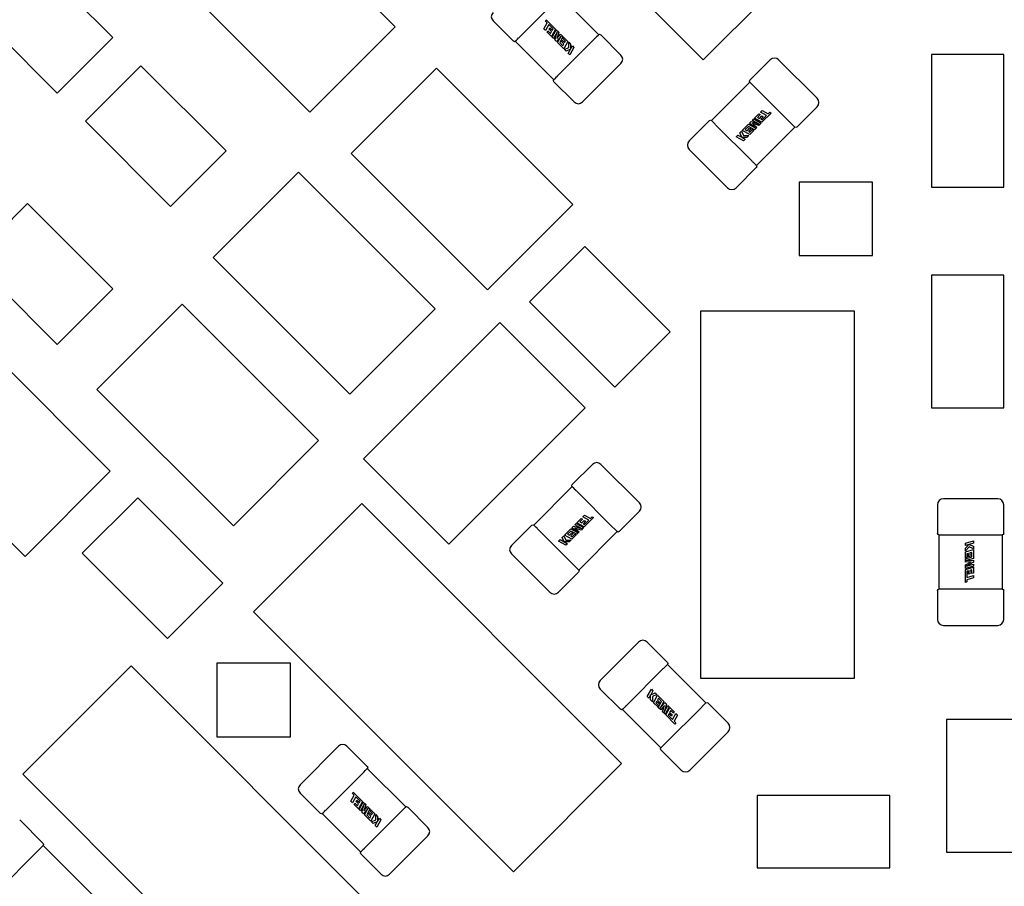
# Model space of a CAD drawing. Header units: millimetres. Extents: x 4 to 585, y 130 to 416.
# Tile 33 of 100: x 348.45 to 356.61, y 157.58 to 164.76. Entities that reach past the tile are written whole.
import ezdxf

# ---------------------------------------------------------------- set-up
doc = ezdxf.new("R2010")
doc.units = ezdxf.units.MM
doc.header["$LTSCALE"] = 0.75
doc.layers.add('Dimensions', color=7, linetype='Continuous', lineweight=13)
doc.layers.add('Visible', color=7, linetype='Continuous', lineweight=25)
doc.styles.get("Standard").update_dxf_attribs({"font": 'cour.ttf'})
doc.dimstyles.new('ISO-25', dxfattribs={"dimtxt": 2.5, "dimasz": 2.5, "dimexe": 1.5, "dimexo": 1.5, "dimgap": 1, "dimtad": 1, "dimdec": 1, "dimdsep": 46, "dimtxsty": 'Standard', "dimcen": 0, "dimclrd": 256, "dimclre": 256, "dimclrt": 256, "dimazin": 2, "dimtp": 0.1, "dimtm": 0.1, "dimtfac": 0.72, "dimtdec": 1, "dimtmove": 0, "dimatfit": 3, "dimfxl": 1, "dimarcsym": 0})

# ---------------------------------------------------------------- blocks, each defined once
blk = doc.blocks.new('*D66')
at = {"layer": 'Defpoints', "color": 0, "transparency": 16777216}
for p in [(365.906998, 168.828999), (374.653969, 168.828999)]:
    blk.add_point(p, dxfattribs=at)
at = {"layer": 'Dimensions', "lineweight": -2, "transparency": 16777216}
blk.add_line((367.406998, 168.828999), (385.303542, 168.828999), dxfattribs=at)
at = {"layer": 'Dimensions', "transparency": 16777216, "insert": (380.478756, 171.233913), "char_height": 2.5, "attachment_point": 5}
blk.add_mtext('20.1', dxfattribs=at)
blk = doc.blocks.new('*D67')
at = {"layer": 'Defpoints', "color": 0, "transparency": 16777216}
for p in [(365.906998, 184.577273), (365.906998, 168.828999)]:
    blk.add_point(p, dxfattribs=at)
at = {"layer": 'Dimensions', "lineweight": -2, "transparency": 16777216}
blk.add_line((365.906998, 170.328999), (365.906998, 195.096504), dxfattribs=at)
at = {"layer": 'Dimensions', "transparency": 16777216, "insert": (363.502084, 190.336888), "char_height": 2.5, "attachment_point": 5, "rotation": 90}
blk.add_mtext('46.7', dxfattribs=at)
blk = doc.blocks.new('*D68')
at = {"layer": 'Defpoints', "color": 0, "transparency": 16777216}
for p in [(352.154398, 184.577273), (352.154398, 178.958599)]:
    blk.add_point(p, dxfattribs=at)
at = {"layer": 'Dimensions', "lineweight": -2, "transparency": 16777216}
blk.add_line((352.154398, 180.458599), (352.154398, 189.976846), dxfattribs=at)
at = {"layer": 'Dimensions', "transparency": 16777216, "insert": (349.749484, 187.777059), "char_height": 2.5, "attachment_point": 5, "rotation": 90}
blk.add_mtext('33', dxfattribs=at)
blk = doc.blocks.new('*D69')
at = {"layer": 'Defpoints', "color": 0, "transparency": 16777216}
for p in [(352.154398, 178.958599), (374.653969, 178.958599)]:
    blk.add_point(p, dxfattribs=at)
at = {"layer": 'Dimensions', "lineweight": -2, "transparency": 16777216}
blk.add_line((353.654398, 178.958599), (385.305679, 178.958599), dxfattribs=at)
at = {"layer": 'Dimensions', "transparency": 16777216, "insert": (380.479824, 181.363513), "char_height": 2.5, "attachment_point": 5}
blk.add_mtext('30.3', dxfattribs=at)

msp = doc.modelspace()

# ---------------------------------------------------------------- linework, layer by layer
at = {"layer": 'Visible'}
for p, q in [((354.115, 164.432, 2.5055), (351.9598, 166.5872, 2.5055)), ((350.4295, 165.8364, 1.9555), (351.5608, 164.7051, 1.9555)), ((348.5113, 165.3228, 2.0555), (349.2184, 164.6157, 2.0555)), ((355.013, 165.33, 2.5055), (354.115, 164.432, 2.5055)), ((350.8537, 163.998, 1.9555), (349.7224, 165.1293, 1.9555)), ((352.5917, 164.6202, 2.0945), (352.8944, 164.9228, 2.0945)), ((353.248, 164.6399, 2.0435), (352.9297, 164.9582, 2.0435)), ((348.7587, 164.156, 2.0555), (348.0516, 164.8631, 2.0555)), ((352.3719, 164.7538, 2.0555), (352.5402, 164.5855, 2.0555)), ((352.8068, 164.7507, 2.0958), (352.8134, 164.7625, 2.0958)), ((352.8199, 164.7377, 2.0958), (352.8068, 164.7507, 2.0958)), ((352.8134, 164.7625, 2.0958), (352.8899, 164.6861, 2.0958)), ((351.5608, 164.7051, 1.9555), (350.8537, 163.998, 1.9555)), ((352.7925, 164.6882, 2.0958), (352.8199, 164.7377, 2.0958)), ((352.806, 164.6746, 2.0958), (352.7925, 164.6882, 2.0958)), ((352.8334, 164.7241, 2.0958), (352.806, 164.6746, 2.0958)), ((352.8199, 164.6607, 2.0958), (352.8264, 164.6724, 2.0958)), ((352.8264, 164.6724, 2.0958), (352.8488, 164.6499, 2.0958)), ((352.848, 164.7097, 2.0958), (352.8334, 164.7241, 2.0958)), ((352.8369, 164.6856, 2.0958), (352.8431, 164.6969, 2.0958)), ((352.8573, 164.6652, 2.0958), (352.8369, 164.6856, 2.0958)), ((352.8431, 164.6969, 2.0958), (352.8636, 164.6765, 2.0958)), ((352.8699, 164.6879, 2.0958), (352.848, 164.7097, 2.0958)), ((352.8488, 164.6499, 2.0958), (352.8573, 164.6652, 2.0958)), ((352.8899, 164.6861, 2.0958), (352.8559, 164.6247, 2.0958)), ((352.8616, 164.619, 2.0958), (352.8956, 164.6803, 2.0958)), ((352.8636, 164.6765, 2.0958), (352.8699, 164.6879, 2.0958)), ((352.9041, 164.6618, 2.0958), (352.8737, 164.6069, 2.0958)), ((352.884, 164.5967, 2.0958), (352.9041, 164.6618, 2.0958)), ((352.8956, 164.6803, 2.0958), (352.9165, 164.6594, 2.0958)), ((349.2184, 164.6157, 2.0555), (348.7587, 164.156, 2.0555)), ((352.5564, 164.5849, 2.0435), (352.8746, 164.2666, 2.0435)), ((352.584, 164.6124, 2.0935), (352.5847, 164.6131, 2.0935)), ((352.8559, 164.6247, 2.0958), (352.8199, 164.6607, 2.0958)), ((352.8737, 164.6069, 2.0958), (352.8616, 164.619, 2.0958)), ((352.8967, 164.584, 2.0958), (352.884, 164.5967, 2.0958)), ((352.9367, 164.6287, 2.0958), (352.8967, 164.584, 2.0958)), ((352.9165, 164.6594, 2.0958), (352.8998, 164.6081, 2.0958)), ((352.8998, 164.6081, 2.0958), (352.9315, 164.6444, 2.0958)), ((352.9065, 164.5742, 2.0958), (352.9367, 164.6287, 2.0958)), ((353.2126, 164.6046, 2.0945), (352.91, 164.3019, 2.0945)), ((352.9518, 164.6241, 2.0958), (352.9243, 164.5745, 2.0958)), ((352.9315, 164.6444, 2.0958), (352.9518, 164.6241, 2.0958)), ((352.9388, 164.5837, 2.0958), (352.945, 164.595, 2.0958)), ((352.9592, 164.5633, 2.0958), (352.9388, 164.5837, 2.0958)), ((352.945, 164.595, 2.0958), (352.9655, 164.5746, 2.0958)), ((352.9501, 164.6077, 2.0958), (352.9566, 164.6194, 2.0958)), ((352.9718, 164.586, 2.0958), (352.9501, 164.6077, 2.0958)), ((352.9566, 164.6194, 2.0958), (352.9918, 164.5842, 2.0958)), ((352.9918, 164.5842, 2.0958), (352.9578, 164.5228, 2.0958)), ((352.9655, 164.5746, 2.0958), (352.9718, 164.586, 2.0958)), ((353.2204, 164.6124, 2.0935), (353.2197, 164.6117, 2.0935)), ((353.4325, 164.471, 2.0555), (353.2642, 164.6393, 2.0555)), ((352.9578, 164.5228, 2.0958), (352.9065, 164.5742, 2.0958)), ((352.9243, 164.5745, 2.0958), (352.9507, 164.548, 2.0958)), ((352.9507, 164.548, 2.0958), (352.9592, 164.5633, 2.0958)), ((352.9631, 164.5175, 2.0958), (352.9997, 164.5327, 2.0958)), ((352.9776, 164.503, 2.0958), (352.9631, 164.5175, 2.0958)), ((353.0139, 164.5185, 2.0958), (352.9776, 164.503, 2.0958)), ((352.9954, 164.4852, 2.0958), (353.0139, 164.5185, 2.0958)), ((352.9993, 164.5767, 2.0958), (353.0149, 164.561, 2.0958)), ((352.9997, 164.5327, 2.0958), (352.9993, 164.5767, 2.0958)), ((353.0429, 164.533, 2.0958), (353.009, 164.4717, 2.0958)), ((353.0149, 164.561, 2.0958), (353.0149, 164.5204, 2.0958)), ((353.0149, 164.5204, 2.0958), (353.0294, 164.5466, 2.0958)), ((353.0294, 164.5466, 2.0958), (353.0429, 164.533, 2.0958)), ((353.009, 164.4717, 2.0958), (352.9954, 164.4852, 2.0958)), ((354.6692, 164.4315, 2.0555), (354.5009, 164.2632, 2.0555)), ((355.0581, 164.1133, 2.0555), (354.7399, 164.4315, 2.0555)), ((356.6058, 164.4766, 2.1055), (356.0058, 164.4766, 2.1055)), ((356.0058, 164.4766, 2.1055), (356.0058, 163.3766, 2.1055)), ((356.6058, 163.3766, 2.1055), (356.6058, 164.4766, 2.1055)), ((348.9914, 163.9233, 2.0555), (349.4511, 164.383, 2.0555)), ((349.4511, 164.383, 2.0555), (350.1582, 163.6759, 2.0555)), ((351.1956, 163.6561, 1.9555), (351.9027, 164.3632, 1.9555)), ((351.9027, 164.3632, 1.9555), (353.034, 163.2319, 1.9555)), ((353.1143, 164.0821, 2.0555), (353.4325, 164.4003, 2.0555)), ((352.9029, 164.2949, 2.0935), (352.9022, 164.2942, 2.0935)), ((352.8753, 164.2504, 2.0555), (353.0436, 164.0821, 2.0555)), ((354.5002, 164.247, 2.0435), (354.182, 163.9287, 2.0435)), ((354.5278, 164.2194, 2.0935), (354.5285, 164.2187, 2.0935)), ((354.5356, 164.2116, 2.0945), (354.8382, 163.909, 2.0945)), ((354.59, 163.9974, 2.0958), (354.6036, 164.0109, 2.0958)), ((354.6036, 164.0109, 2.0958), (354.6531, 163.9835, 2.0958)), ((354.8898, 163.8743, 2.0555), (355.0581, 164.0426, 2.0555)), ((354.1658, 163.9281, 2.0555), (353.9975, 163.7598, 2.0555)), ((354.5223, 163.9297, 2.0958), (354.5344, 163.9418, 2.0958)), ((354.5772, 163.8993, 2.0958), (354.5223, 163.9297, 2.0958)), ((354.5344, 163.9418, 2.0958), (354.5957, 163.9078, 2.0958)), ((354.5401, 163.9475, 2.0958), (354.5761, 163.9835, 2.0958)), ((354.6015, 163.9135, 2.0958), (354.5401, 163.9475, 2.0958)), ((354.5878, 163.977, 2.0958), (354.5653, 163.9546, 2.0958)), ((354.5653, 163.9546, 2.0958), (354.5806, 163.9461, 2.0958)), ((354.5761, 163.9835, 2.0958), (354.5878, 163.977, 2.0958)), ((354.5806, 163.9461, 2.0958), (354.601, 163.9665, 2.0958)), ((354.6395, 163.97, 2.0958), (354.59, 163.9974, 2.0958)), ((354.6123, 163.9603, 2.0958), (354.5919, 163.9398, 2.0958)), ((354.5919, 163.9398, 2.0958), (354.6033, 163.9335, 2.0958)), ((354.601, 163.9665, 2.0958), (354.6123, 163.9603, 2.0958)), ((354.6779, 163.99, 2.0958), (354.6015, 163.9135, 2.0958)), ((354.6033, 163.9335, 2.0958), (354.6251, 163.9554, 2.0958)), ((354.6251, 163.9554, 2.0958), (354.6395, 163.97, 2.0958)), ((354.6531, 163.9835, 2.0958), (354.6661, 163.9966, 2.0958)), ((354.6661, 163.9966, 2.0958), (354.6779, 163.99, 2.0958)), ((349.6985, 163.2162, 2.0555), (348.9914, 163.9233, 2.0555)), ((354.2103, 163.9005, 2.0935), (354.2096, 163.9012, 2.0935)), ((354.52, 163.5907, 2.0945), (354.2173, 163.8934, 2.0945)), ((354.4382, 163.8456, 2.0958), (354.4896, 163.8969, 2.0958)), ((354.4996, 163.8116, 2.0958), (354.4382, 163.8456, 2.0958)), ((354.4899, 163.8791, 2.0958), (354.4634, 163.8527, 2.0958)), ((354.4634, 163.8527, 2.0958), (354.4787, 163.8442, 2.0958)), ((354.4787, 163.8442, 2.0958), (354.4991, 163.8646, 2.0958)), ((354.4896, 163.8969, 2.0958), (354.5441, 163.8667, 2.0958)), ((354.5395, 163.8516, 2.0958), (354.4899, 163.8791, 2.0958)), ((354.5104, 163.8584, 2.0958), (354.49, 163.8379, 2.0958)), ((354.4991, 163.8646, 2.0958), (354.5104, 163.8584, 2.0958)), ((354.4994, 163.9067, 2.0958), (354.5121, 163.9194, 2.0958)), ((354.5441, 163.8667, 2.0958), (354.4994, 163.9067, 2.0958)), ((354.5348, 163.8468, 2.0958), (354.4996, 163.8116, 2.0958)), ((354.5014, 163.8316, 2.0958), (354.5231, 163.8533, 2.0958)), ((354.5121, 163.9194, 2.0958), (354.5772, 163.8993, 2.0958)), ((354.5231, 163.8533, 2.0958), (354.5348, 163.8468, 2.0958)), ((354.5235, 163.9036, 2.0958), (354.5598, 163.8719, 2.0958)), ((354.5748, 163.8869, 2.0958), (354.5235, 163.9036, 2.0958)), ((354.5598, 163.8719, 2.0958), (354.5395, 163.8516, 2.0958)), ((354.5553, 163.5554, 2.0435), (354.8736, 163.8737, 2.0435)), ((354.5957, 163.9078, 2.0958), (354.5748, 163.8869, 2.0958)), ((354.8453, 163.9019, 2.0935), (354.846, 163.9012, 2.0935)), ((354.3871, 163.7944, 2.0958), (354.4006, 163.808, 2.0958)), ((354.4484, 163.7605, 2.0958), (354.3871, 163.7944, 2.0958)), ((354.4006, 163.808, 2.0958), (354.4339, 163.7895, 2.0958)), ((354.4184, 163.8258, 2.0958), (354.4329, 163.8403, 2.0958)), ((354.4339, 163.7895, 2.0958), (354.4184, 163.8258, 2.0958)), ((354.4329, 163.8403, 2.0958), (354.4481, 163.8037, 2.0958)), ((354.4358, 163.7885, 2.0958), (354.462, 163.774, 2.0958)), ((354.4764, 163.7885, 2.0958), (354.4358, 163.7885, 2.0958)), ((354.4481, 163.8037, 2.0958), (354.4921, 163.8041, 2.0958)), ((354.462, 163.774, 2.0958), (354.4484, 163.7605, 2.0958)), ((354.4921, 163.8041, 2.0958), (354.4764, 163.7885, 2.0958)), ((354.49, 163.8379, 2.0958), (354.5014, 163.8316, 2.0958)), ((353.9975, 163.6891, 2.0555), (354.3157, 163.3709, 2.0555)), ((350.1582, 163.6759, 2.0555), (349.6985, 163.2162, 2.0555)), ((352.3269, 162.5248, 1.9555), (351.1956, 163.6561, 1.9555)), ((354.3864, 163.3709, 2.0555), (354.5547, 163.5392, 2.0555)), ((354.5278, 163.583, 2.0935), (354.5271, 163.5837, 2.0935)), ((350.0526, 162.7925, 1.9555), (350.7597, 163.4996, 1.9555)), ((350.7597, 163.4996, 1.9555), (351.891, 162.3683, 1.9555)), ((355.5184, 163.4186, 1.5424), (354.9088, 163.4186, 1.5424)), ((354.9088, 163.4186, 1.5424), (354.9088, 162.809, 1.5424)), ((355.5184, 162.809, 1.5424), (355.5184, 163.4186, 1.5424)), ((356.0058, 163.3766, 2.1055), (356.6058, 163.3766, 2.1055)), ((348.0516, 162.7803, 2.0555), (348.5113, 163.24, 2.0555)), ((348.5113, 163.24, 2.0555), (349.2184, 162.5329, 2.0555)), ((353.034, 163.2319, 1.9555), (352.3269, 162.5248, 1.9555)), ((352.6744, 162.4247, 2.0555), (353.1341, 162.8844, 2.0555)), ((353.1341, 162.8844, 2.0555), (353.8412, 162.1773, 2.0555)), ((351.1839, 161.6612, 1.9555), (350.0526, 162.7925, 1.9555)), ((354.9088, 162.809, 1.5424), (355.5184, 162.809, 1.5424)), ((348.7587, 162.0732, 2.0555), (348.0516, 162.7803, 2.0555)), ((356.6058, 162.6478, 2.1055), (356.0058, 162.6478, 2.1055)), ((356.0058, 162.6478, 2.1055), (356.0058, 161.5478, 2.1055)), ((356.6058, 161.5478, 2.1055), (356.6058, 162.6478, 2.1055)), ((349.2184, 162.5329, 2.0555), (348.7587, 162.0732, 2.0555)), ((349.0874, 161.7003, 1.9555), (349.7945, 162.4074, 1.9555)), ((349.7945, 162.4074, 1.9555), (350.9258, 161.2761, 1.9555)), ((353.3815, 161.7176, 2.0555), (352.6744, 162.4247, 2.0555)), ((351.891, 162.3683, 1.9555), (351.1839, 161.6612, 1.9555)), ((354.096, 159.3038, 2.5055), (354.096, 162.3518, 2.5055)), ((354.096, 162.3518, 2.5055), (355.366, 162.3518, 2.5055)), ((355.366, 162.3518, 2.5055), (355.366, 159.3038, 2.5055)), ((351.2972, 161.1237, 1.9555), (352.4285, 162.255, 1.9555)), ((352.4285, 162.255, 1.9555), (353.1356, 161.5479, 1.9555)), ((348.0673, 162.1534, 1.9555), (349.1986, 161.0221, 1.9555)), ((353.8412, 162.1773, 2.0555), (353.3815, 161.7176, 2.0555)), ((350.2187, 160.569, 1.9555), (349.0874, 161.7003, 1.9555)), ((353.1356, 161.5479, 1.9555), (352.0043, 160.4166, 1.9555)), ((356.0058, 161.5478, 2.1055), (356.6058, 161.5478, 2.1055)), ((348.4915, 160.315, 1.9555), (347.3602, 161.4463, 1.9555)), ((350.9258, 161.2761, 1.9555), (350.2187, 160.569, 1.9555)), ((352.0043, 160.4166, 1.9555), (351.2972, 161.1237, 1.9555)), ((353.196, 161.0787, 2.0555), (353.0277, 160.9104, 2.0555)), ((353.5849, 160.7605, 2.0555), (353.2667, 161.0787, 2.0555)), ((349.1986, 161.0221, 1.9555), (348.4915, 160.315, 1.9555)), ((353.027, 160.8942, 2.0435), (352.7088, 160.5759, 2.0435)), ((353.0546, 160.8666, 2.0935), (353.0553, 160.8659, 2.0935)), ((353.0624, 160.8588, 2.0945), (353.365, 160.5562, 2.0945)), ((348.966, 160.3419, 2.0555), (349.4257, 160.8016, 2.0555)), ((349.4257, 160.8016, 2.0555), (350.1328, 160.0945, 2.0555)), ((350.385, 159.8562, 2.5055), (351.283, 160.7542, 2.5055)), ((351.283, 160.7542, 2.5055), (353.4382, 158.599, 2.5055)), ((356.0562, 160.744, 2.0555), (356.0562, 160.506, 2.0555)), ((356.5562, 160.794, 2.0555), (356.1062, 160.794, 2.0555)), ((356.6062, 160.506, 2.0555), (356.6062, 160.744, 2.0555)), ((353.4166, 160.5215, 2.0555), (353.5849, 160.6898, 2.0555)), ((353.0491, 160.5769, 2.0958), (353.0612, 160.589, 2.0958)), ((353.0612, 160.589, 2.0958), (353.1225, 160.555, 2.0958)), ((353.0669, 160.5947, 2.0958), (353.1029, 160.6307, 2.0958)), ((353.1283, 160.5607, 2.0958), (353.0669, 160.5947, 2.0958)), ((353.1146, 160.6242, 2.0958), (353.0921, 160.6018, 2.0958)), ((353.0921, 160.6018, 2.0958), (353.1074, 160.5933, 2.0958)), ((353.1029, 160.6307, 2.0958), (353.1146, 160.6242, 2.0958)), ((353.1074, 160.5933, 2.0958), (353.1278, 160.6137, 2.0958)), ((353.1168, 160.6446, 2.0958), (353.1304, 160.6581, 2.0958)), ((353.1663, 160.6172, 2.0958), (353.1168, 160.6446, 2.0958)), ((353.1391, 160.6075, 2.0958), (353.1187, 160.587, 2.0958)), ((353.1187, 160.587, 2.0958), (353.1301, 160.5807, 2.0958)), ((353.1278, 160.6137, 2.0958), (353.1391, 160.6075, 2.0958)), ((353.2047, 160.6372, 2.0958), (353.1283, 160.5607, 2.0958)), ((353.1301, 160.5807, 2.0958), (353.1519, 160.6026, 2.0958)), ((353.1304, 160.6581, 2.0958), (353.1799, 160.6307, 2.0958)), ((353.1519, 160.6026, 2.0958), (353.1663, 160.6172, 2.0958)), ((353.1799, 160.6307, 2.0958), (353.1929, 160.6438, 2.0958)), ((353.1929, 160.6438, 2.0958), (353.2047, 160.6372, 2.0958)), ((352.6926, 160.5753, 2.0555), (352.5243, 160.407, 2.0555)), ((352.7371, 160.5477, 2.0935), (352.7364, 160.5484, 2.0935)), ((353.0468, 160.2379, 2.0945), (352.7441, 160.5406, 2.0945)), ((352.965, 160.4928, 2.0958), (353.0164, 160.5441, 2.0958)), ((353.0167, 160.5263, 2.0958), (352.9902, 160.4999, 2.0958)), ((352.9902, 160.4999, 2.0958), (353.0055, 160.4914, 2.0958)), ((353.0055, 160.4914, 2.0958), (353.0259, 160.5118, 2.0958)), ((353.0164, 160.5441, 2.0958), (353.0709, 160.5139, 2.0958)), ((353.0663, 160.4988, 2.0958), (353.0167, 160.5263, 2.0958)), ((353.0372, 160.5055, 2.0958), (353.0168, 160.4851, 2.0958)), ((353.0259, 160.5118, 2.0958), (353.0372, 160.5055, 2.0958)), ((353.0262, 160.5539, 2.0958), (353.0389, 160.5666, 2.0958)), ((353.0709, 160.5139, 2.0958), (353.0262, 160.5539, 2.0958)), ((353.0282, 160.4788, 2.0958), (353.0499, 160.5005, 2.0958)), ((353.0389, 160.5666, 2.0958), (353.104, 160.5465, 2.0958)), ((353.104, 160.5465, 2.0958), (353.0491, 160.5769, 2.0958)), ((353.0499, 160.5005, 2.0958), (353.0616, 160.494, 2.0958)), ((353.0503, 160.5508, 2.0958), (353.0866, 160.5191, 2.0958)), ((353.1016, 160.5341, 2.0958), (353.0503, 160.5508, 2.0958)), ((353.0866, 160.5191, 2.0958), (353.0663, 160.4988, 2.0958)), ((353.0821, 160.2026, 2.0435), (353.4004, 160.5209, 2.0435)), ((353.1225, 160.555, 2.0958), (353.1016, 160.5341, 2.0958)), ((353.3721, 160.5491, 2.0935), (353.3728, 160.5484, 2.0935)), ((352.9139, 160.4416, 2.0958), (352.9274, 160.4552, 2.0958)), ((352.9752, 160.4077, 2.0958), (352.9139, 160.4416, 2.0958)), ((352.9274, 160.4552, 2.0958), (352.9607, 160.4367, 2.0958)), ((352.9452, 160.473, 2.0958), (352.9597, 160.4875, 2.0958)), ((352.9607, 160.4367, 2.0958), (352.9452, 160.473, 2.0958)), ((352.9597, 160.4875, 2.0958), (352.9749, 160.4509, 2.0958)), ((352.9626, 160.4357, 2.0958), (352.9888, 160.4212, 2.0958)), ((353.0032, 160.4357, 2.0958), (352.9626, 160.4357, 2.0958)), ((353.0264, 160.4588, 2.0958), (352.965, 160.4928, 2.0958)), ((352.9749, 160.4509, 2.0958), (353.0189, 160.4513, 2.0958)), ((352.9888, 160.4212, 2.0958), (352.9752, 160.4077, 2.0958)), ((353.0189, 160.4513, 2.0958), (353.0032, 160.4357, 2.0958)), ((353.0168, 160.4851, 2.0958), (353.0282, 160.4788, 2.0958)), ((353.0616, 160.494, 2.0958), (353.0264, 160.4588, 2.0958)), ((356.0672, 160.494, 2.0435), (356.0672, 160.044, 2.0435)), ((356.1062, 160.494, 2.0935), (356.1072, 160.494, 2.0935)), ((356.1172, 160.494, 2.0945), (356.5452, 160.494, 2.0945)), ((356.2878, 160.4246, 2.0958), (356.3552, 160.444, 2.0958)), ((356.2878, 160.4055, 2.0958), (356.2878, 160.4246, 2.0958)), ((356.3552, 160.4248, 2.0958), (356.3186, 160.4143, 2.0958)), ((356.3552, 160.444, 2.0958), (356.3552, 160.4248, 2.0958)), ((356.5551, 160.494, 2.0935), (356.5562, 160.494, 2.0935)), ((356.5952, 160.044, 2.0435), (356.5952, 160.494, 2.0435)), ((349.6731, 159.6348, 2.0555), (348.966, 160.3419, 2.0555)), ((352.5243, 160.3363, 2.0555), (352.8425, 160.0181, 2.0555)), ((356.3166, 160.4137, 2.0958), (356.2878, 160.4055, 2.0958)), ((356.2878, 160.3851, 2.0958), (356.3166, 160.4137, 2.0958)), ((356.3186, 160.3943, 2.0958), (356.2878, 160.3629, 2.0958)), ((356.2878, 160.3629, 2.0958), (356.2878, 160.3851, 2.0958)), ((356.2878, 160.3523, 2.0958), (356.3552, 160.3717, 2.0958)), ((356.2878, 160.3025, 2.0958), (356.2878, 160.3523, 2.0958)), ((356.3132, 160.3405, 2.0958), (356.3007, 160.3369, 2.0958)), ((356.3007, 160.3369, 2.0958), (356.3007, 160.3062, 2.0958)), ((356.3132, 160.3116, 2.0958), (356.3132, 160.3405, 2.0958)), ((356.3186, 160.4143, 2.0958), (356.3552, 160.3997, 2.0958)), ((356.3552, 160.3792, 2.0958), (356.3186, 160.3943, 2.0958)), ((356.3424, 160.3488, 2.0958), (356.3256, 160.3441, 2.0958)), ((356.3256, 160.3441, 2.0958), (356.3256, 160.3151, 2.0958)), ((356.3424, 160.3115, 2.0958), (356.3424, 160.3488, 2.0958)), ((356.3552, 160.3997, 2.0958), (356.3552, 160.3792, 2.0958)), ((356.3552, 160.3717, 2.0958), (356.3552, 160.2991, 2.0958)), ((356.2878, 160.2958, 2.0958), (356.3424, 160.3115, 2.0958)), ((356.3007, 160.3062, 2.0958), (356.2878, 160.3025, 2.0958)), ((356.2878, 160.2671, 2.0958), (356.2878, 160.2958, 2.0958)), ((356.336, 160.2703, 2.0958), (356.2878, 160.2671, 2.0958)), ((356.2878, 160.2458, 2.0958), (356.336, 160.2703, 2.0958)), ((356.3552, 160.2673, 2.0958), (356.2949, 160.2355, 2.0958)), ((356.2949, 160.2355, 2.0958), (356.3552, 160.2528, 2.0958)), ((356.3552, 160.2991, 2.0958), (356.2952, 160.2819, 2.0958)), ((356.2952, 160.2819, 2.0958), (356.3552, 160.2852, 2.0958)), ((356.3256, 160.3151, 2.0958), (356.3132, 160.3116, 2.0958)), ((356.3552, 160.2852, 2.0958), (356.3552, 160.2673, 2.0958)), ((356.3552, 160.2528, 2.0958), (356.3552, 160.2356, 2.0958)), ((352.9132, 160.0181, 2.0555), (353.0815, 160.1864, 2.0555)), ((353.0546, 160.2302, 2.0935), (353.0539, 160.2309, 2.0935)), ((356.2878, 160.2163, 2.0958), (356.2878, 160.2458, 2.0958)), ((356.3552, 160.2356, 2.0958), (356.2878, 160.2163, 2.0958)), ((356.2878, 160.2082, 2.0958), (356.3552, 160.2275, 2.0958)), ((356.2878, 160.1, 2.0958), (356.2878, 160.2082, 2.0958)), ((356.3132, 160.1964, 2.0958), (356.3007, 160.1927, 2.0958)), ((356.3007, 160.1927, 2.0958), (356.3007, 160.1619, 2.0958)), ((356.3132, 160.1675, 2.0958), (356.3132, 160.1964, 2.0958)), ((356.3256, 160.171, 2.0958), (356.3132, 160.1675, 2.0958)), ((356.3424, 160.2047, 2.0958), (356.3256, 160.1999, 2.0958)), ((356.3256, 160.1999, 2.0958), (356.3256, 160.171, 2.0958)), ((356.3424, 160.173, 2.0958), (356.3424, 160.2047, 2.0958)), ((356.3552, 160.1766, 2.0958), (356.3424, 160.173, 2.0958)), ((356.3552, 160.2275, 2.0958), (356.3552, 160.1766, 2.0958)), ((350.1328, 160.0945, 2.0555), (349.6731, 159.6348, 2.0555)), ((356.3008, 160.1038, 2.0958), (356.2878, 160.1, 2.0958)), ((356.3007, 160.1619, 2.0958), (356.3008, 160.1414, 2.0958)), ((356.3008, 160.1414, 2.0958), (356.3552, 160.157, 2.0958)), ((356.3552, 160.1378, 2.0958), (356.3008, 160.1222, 2.0958)), ((356.3008, 160.1222, 2.0958), (356.3008, 160.1038, 2.0958)), ((356.3552, 160.157, 2.0958), (356.3552, 160.1378, 2.0958)), ((356.0562, 160.032, 2.0555), (356.0562, 159.794, 2.0555)), ((356.1072, 160.044, 2.0935), (356.1062, 160.044, 2.0935)), ((356.5452, 160.044, 2.0945), (356.1172, 160.044, 2.0945)), ((356.5562, 160.044, 2.0935), (356.5551, 160.044, 2.0935)), ((356.6062, 159.794, 2.0555), (356.6062, 160.032, 2.0555)), ((352.5402, 157.701, 2.5055), (350.385, 159.8562, 2.5055)), ((356.1062, 159.744, 2.0555), (356.5562, 159.744, 2.0555)), ((353.5791, 159.6055, 2.0555), (353.2609, 159.2873, 2.0555)), ((353.8181, 159.4372, 2.0555), (353.6498, 159.6055, 2.0555)), ((348.4725, 158.51, 2.5055), (349.3705, 159.408, 2.5055)), ((349.3705, 159.408, 2.5055), (351.5258, 157.2528, 2.5055)), ((350.6924, 159.4308, 1.5424), (350.0828, 159.4308, 1.5424)), ((350.0828, 159.4308, 1.5424), (350.0828, 158.8212, 1.5424)), ((350.6924, 158.8212, 1.5424), (350.6924, 159.4308, 1.5424)), ((353.4807, 159.083, 2.0945), (353.7834, 159.3856, 2.0945)), ((353.7905, 159.3927, 2.0935), (353.7912, 159.3934, 2.0935)), ((354.137, 159.1027, 2.0435), (353.8187, 159.421, 2.0435)), ((355.366, 159.3038, 2.5055), (354.096, 159.3038, 2.5055)), ((353.2609, 159.2166, 2.0555), (353.4292, 159.0483, 2.0555)), ((353.6505, 159.1546, 2.0958), (353.6844, 159.2159, 2.0958)), ((353.698, 159.2024, 2.0958), (353.6795, 159.1691, 2.0958)), ((353.6844, 159.2159, 2.0958), (353.698, 159.2024, 2.0958)), ((353.664, 159.141, 2.0958), (353.6505, 159.1546, 2.0958)), ((353.6785, 159.1672, 2.0958), (353.664, 159.141, 2.0958)), ((353.6785, 159.1266, 2.0958), (353.6785, 159.1672, 2.0958)), ((353.6941, 159.1109, 2.0958), (353.6785, 159.1266, 2.0958)), ((353.6795, 159.1691, 2.0958), (353.7158, 159.1846, 2.0958)), ((353.7303, 159.1701, 2.0958), (353.6937, 159.1549, 2.0958)), ((353.6937, 159.1549, 2.0958), (353.6941, 159.1109, 2.0958)), ((353.7016, 159.1034, 2.0958), (353.7356, 159.1648, 2.0958)), ((353.7158, 159.1846, 2.0958), (353.7303, 159.1701, 2.0958)), ((353.7279, 159.113, 2.0958), (353.7216, 159.1016, 2.0958)), ((353.7484, 159.0926, 2.0958), (353.7279, 159.113, 2.0958)), ((353.7427, 159.1396, 2.0958), (353.7342, 159.1243, 2.0958)), ((353.7342, 159.1243, 2.0958), (353.7546, 159.1039, 2.0958)), ((353.7356, 159.1648, 2.0958), (353.7869, 159.1134, 2.0958)), ((353.7416, 159.0635, 2.0958), (353.7691, 159.1131, 2.0958)), ((353.7691, 159.1131, 2.0958), (353.7427, 159.1396, 2.0958)), ((353.7869, 159.1134, 2.0958), (353.7567, 159.0589, 2.0958)), ((353.4454, 159.0477, 2.0435), (353.7637, 158.7294, 2.0435)), ((353.473, 159.0752, 2.0935), (353.4737, 159.0759, 2.0935)), ((353.7368, 159.0682, 2.0958), (353.7016, 159.1034, 2.0958)), ((353.7216, 159.1016, 2.0958), (353.7433, 159.0799, 2.0958)), ((353.7433, 159.0799, 2.0958), (353.7368, 159.0682, 2.0958)), ((353.7619, 159.0432, 2.0958), (353.7416, 159.0635, 2.0958)), ((353.7546, 159.1039, 2.0958), (353.7484, 159.0926, 2.0958)), ((353.7567, 159.0589, 2.0958), (353.7967, 159.1036, 2.0958)), ((353.7936, 159.0795, 2.0958), (353.7619, 159.0432, 2.0958)), ((353.7769, 159.0282, 2.0958), (353.7936, 159.0795, 2.0958)), ((353.7978, 159.0073, 2.0958), (353.7769, 159.0282, 2.0958)), ((353.8094, 159.0909, 2.0958), (353.7893, 159.0258, 2.0958)), ((353.7893, 159.0258, 2.0958), (353.8197, 159.0807, 2.0958)), ((353.7967, 159.1036, 2.0958), (353.8094, 159.0909, 2.0958)), ((353.8318, 159.0686, 2.0958), (353.7978, 159.0073, 2.0958)), ((354.1016, 159.0674, 2.0945), (353.799, 158.7647, 2.0945)), ((353.8035, 159.0015, 2.0958), (353.8375, 159.0629, 2.0958)), ((353.8197, 159.0807, 2.0958), (353.8318, 159.0686, 2.0958)), ((353.8446, 159.0376, 2.0958), (353.8361, 159.0224, 2.0958)), ((353.8375, 159.0629, 2.0958), (353.8735, 159.0269, 2.0958)), ((353.867, 159.0152, 2.0958), (353.8446, 159.0376, 2.0958)), ((354.1094, 159.0752, 2.0935), (354.1087, 159.0745, 2.0935)), ((354.3215, 158.9338, 2.0555), (354.1532, 159.1021, 2.0555)), ((353.88, 158.9251, 2.0958), (353.8035, 159.0015, 2.0958)), ((353.8298, 159.0111, 2.0958), (353.8235, 158.9997, 2.0958)), ((353.8235, 158.9997, 2.0958), (353.8454, 158.9779, 2.0958)), ((353.8503, 158.9907, 2.0958), (353.8298, 159.0111, 2.0958)), ((353.8361, 159.0224, 2.0958), (353.8565, 159.002, 2.0958)), ((353.8454, 158.9779, 2.0958), (353.86, 158.9635, 2.0958)), ((353.8565, 159.002, 2.0958), (353.8503, 158.9907, 2.0958)), ((353.86, 158.9635, 2.0958), (353.8874, 159.013, 2.0958)), ((353.8735, 159.0269, 2.0958), (353.867, 159.0152, 2.0958)), ((353.9009, 158.9994, 2.0958), (353.8735, 158.9499, 2.0958)), ((353.8735, 158.9499, 2.0958), (353.8866, 158.9369, 2.0958)), ((353.8874, 159.013, 2.0958), (353.9009, 158.9994, 2.0958)), ((356.7328, 158.9648, 2.1055), (356.1328, 158.9648, 2.1055)), ((356.1328, 158.9648, 2.1055), (356.1328, 157.8648, 2.1055)), ((353.8866, 158.9369, 2.0958), (353.88, 158.9251, 2.0958)), ((350.0828, 158.8212, 1.5424), (350.6924, 158.8212, 1.5424)), ((354.0033, 158.5449, 2.0555), (354.3215, 158.8631, 2.0555)), ((351.0899, 158.7419, 2.0555), (350.7717, 158.4237, 2.0555)), ((351.3289, 158.5736, 2.0555), (351.1606, 158.7419, 2.0555)), ((353.7643, 158.7132, 2.0555), (353.9326, 158.5449, 2.0555)), ((353.7919, 158.7577, 2.0935), (353.7912, 158.757, 2.0935)), ((351.6478, 158.2391, 2.0435), (351.3295, 158.5574, 2.0435)), ((353.4382, 158.599, 2.5055), (352.5402, 157.701, 2.5055)), ((350.6278, 156.3548, 2.5055), (348.4725, 158.51, 2.5055)), ((350.9915, 158.2194, 2.0945), (351.2942, 158.522, 2.0945)), ((351.3013, 158.5291, 2.0935), (351.302, 158.5298, 2.0935)), ((350.7717, 158.353, 2.0555), (350.94, 158.1847, 2.0555)), ((351.1923, 158.2874, 2.0958), (351.2197, 158.3369, 2.0958)), ((351.2332, 158.3233, 2.0958), (351.2058, 158.2738, 2.0958)), ((351.2066, 158.3499, 2.0958), (351.2132, 158.3617, 2.0958)), ((351.2197, 158.3369, 2.0958), (351.2066, 158.3499, 2.0958)), ((351.2132, 158.3617, 2.0958), (351.2897, 158.2853, 2.0958)), ((351.2478, 158.3089, 2.0958), (351.2332, 158.3233, 2.0958)), ((351.2367, 158.2848, 2.0958), (351.2429, 158.2961, 2.0958)), ((351.2429, 158.2961, 2.0958), (351.2634, 158.2757, 2.0958)), ((351.2697, 158.2871, 2.0958), (351.2478, 158.3089, 2.0958)), ((355.662, 158.3338, 2.1055), (354.562, 158.3338, 2.1055)), ((354.562, 158.3338, 2.1055), (354.562, 157.7338, 2.1055)), ((355.662, 157.7338, 2.1055), (355.662, 158.3338, 2.1055)), ((350.9838, 158.2116, 2.0935), (350.9845, 158.2123, 2.0935)), ((351.2058, 158.2738, 2.0958), (351.1923, 158.2874, 2.0958)), ((351.2197, 158.2599, 2.0958), (351.2262, 158.2716, 2.0958)), ((351.2557, 158.2239, 2.0958), (351.2197, 158.2599, 2.0958)), ((351.2262, 158.2716, 2.0958), (351.2486, 158.2491, 2.0958)), ((351.2571, 158.2644, 2.0958), (351.2367, 158.2848, 2.0958)), ((351.2486, 158.2491, 2.0958), (351.2571, 158.2644, 2.0958)), ((351.2897, 158.2853, 2.0958), (351.2557, 158.2239, 2.0958)), ((351.2614, 158.2182, 2.0958), (351.2954, 158.2795, 2.0958)), ((351.2735, 158.2061, 2.0958), (351.2614, 158.2182, 2.0958)), ((351.2634, 158.2757, 2.0958), (351.2697, 158.2871, 2.0958)), ((351.3039, 158.261, 2.0958), (351.2735, 158.2061, 2.0958)), ((351.2838, 158.1959, 2.0958), (351.3039, 158.261, 2.0958)), ((351.2954, 158.2795, 2.0958), (351.3163, 158.2586, 2.0958)), ((351.3365, 158.2279, 2.0958), (351.2965, 158.1832, 2.0958)), ((351.3163, 158.2586, 2.0958), (351.2996, 158.2073, 2.0958)), ((351.2996, 158.2073, 2.0958), (351.3313, 158.2436, 2.0958)), ((351.3063, 158.1734, 2.0958), (351.3365, 158.2279, 2.0958)), ((351.3516, 158.2233, 2.0958), (351.3241, 158.1737, 2.0958)), ((351.3313, 158.2436, 2.0958), (351.3516, 158.2233, 2.0958)), ((351.3499, 158.2069, 2.0958), (351.3564, 158.2186, 2.0958)), ((351.3564, 158.2186, 2.0958), (351.3915, 158.1834, 2.0958)), ((351.6202, 158.2116, 2.0935), (351.6195, 158.2109, 2.0935)), ((351.8323, 158.0702, 2.0555), (351.664, 158.2385, 2.0555)), ((348.642, 157.9366, 2.363), (348.4472, 158.1314, 2.363)), ((350.9562, 158.1841, 2.0435), (351.2744, 157.8658, 2.0435)), ((351.2965, 158.1832, 2.0958), (351.2838, 158.1959, 2.0958)), ((351.3576, 158.122, 2.0958), (351.3063, 158.1734, 2.0958)), ((351.6124, 158.2038, 2.0945), (351.3098, 157.9011, 2.0945)), ((351.3241, 158.1737, 2.0958), (351.3505, 158.1472, 2.0958)), ((351.3386, 158.1829, 2.0958), (351.3448, 158.1942, 2.0958)), ((351.359, 158.1625, 2.0958), (351.3386, 158.1829, 2.0958)), ((351.3448, 158.1942, 2.0958), (351.3653, 158.1738, 2.0958)), ((351.3716, 158.1852, 2.0958), (351.3499, 158.2069, 2.0958)), ((351.3505, 158.1472, 2.0958), (351.359, 158.1625, 2.0958)), ((351.3915, 158.1834, 2.0958), (351.3576, 158.122, 2.0958)), ((351.3629, 158.1167, 2.0958), (351.3995, 158.1319, 2.0958)), ((351.3653, 158.1738, 2.0958), (351.3716, 158.1852, 2.0958)), ((351.3991, 158.1759, 2.0958), (351.4147, 158.1602, 2.0958)), ((351.3995, 158.1319, 2.0958), (351.3991, 158.1759, 2.0958)), ((351.4427, 158.1322, 2.0958), (351.4088, 158.0709, 2.0958)), ((351.4147, 158.1602, 2.0958), (351.4147, 158.1196, 2.0958)), ((351.4147, 158.1196, 2.0958), (351.4292, 158.1458, 2.0958)), ((351.4292, 158.1458, 2.0958), (351.4427, 158.1322, 2.0958)), ((351.3774, 158.1022, 2.0958), (351.3629, 158.1167, 2.0958)), ((351.4137, 158.1177, 2.0958), (351.3774, 158.1022, 2.0958)), ((351.3952, 158.0844, 2.0958), (351.4137, 158.1177, 2.0958)), ((351.4088, 158.0709, 2.0958), (351.3952, 158.0844, 2.0958)), ((351.5141, 157.6813, 2.0555), (351.8323, 157.9995, 2.0555)), ((349.3852, 157.1778, 2.351), (348.6426, 157.9204, 2.351)), ((351.3027, 157.8941, 2.0935), (351.302, 157.8934, 2.0935)), ((348.0306, 157.3084, 2.4145), (348.5984, 157.8762, 2.4145)), ((351.2751, 157.8496, 2.0555), (351.4434, 157.6813, 2.0555)), ((356.1328, 157.8648, 2.1055), (356.7328, 157.8648, 2.1055)), ((354.562, 157.7338, 2.1055), (355.662, 157.7338, 2.1055))]:
    msp.add_line(p, q, dxfattribs=at)
for centre, start, end in [((352.4072, 164.7892, 2.0555), 135, 225), ((353.3972, 164.4356, 2.0555), 315, 45), ((354.7046, 164.3962, 2.0555), 45, 135), ((355.0228, 164.078, 2.0555), 315, 45), ((353.079, 164.1174, 2.0555), 225, 315), ((354.0328, 163.7244, 2.0555), 135, 225), ((354.351, 163.4062, 2.0555), 225, 315), ((353.2314, 161.0434, 2.0555), 45, 135), ((353.5496, 160.7252, 2.0555), 315, 45), ((356.1062, 160.744, 2.0555), 90, 180), ((356.5562, 160.744, 2.0555), 0, 90), ((352.5596, 160.3716, 2.0555), 135, 225), ((352.8778, 160.0534, 2.0555), 225, 315), ((356.1062, 159.794, 2.0555), 180, 270), ((356.5562, 159.794, 2.0555), 270, 0), ((353.6144, 159.5702, 2.0555), 45, 135), ((353.2962, 159.252, 2.0555), 135, 225), ((354.2862, 158.8984, 2.0555), 315, 45), ((351.1252, 158.7066, 2.0555), 45, 135), ((353.968, 158.5802, 2.0555), 225, 315), ((350.807, 158.3884, 2.0555), 135, 225), ((351.797, 158.0348, 2.0555), 315, 45), ((351.4788, 157.7166, 2.0555), 225, 315)]:
    msp.add_arc(centre, 0.05, start, end, dxfattribs=at)
at = {"layer": 'Visible', "extrusion": (3.6086e-12, 3.6086e-12, -1)}
for centre, start, end in [((-352.5486, 164.594, -2.0555), 225, 315), ((-353.2558, 164.6308, -2.0555), 45, 135), ((-352.8838, 164.2588, -2.0555), 315, 45), ((-351.3204, 158.5652, -2.0555), 135, 225), ((-351.6556, 158.23, -2.0555), 45, 135), ((-350.9484, 158.1932, -2.0555), 225, 315), ((-351.2836, 157.858, -2.0555), 315, 45)]:
    msp.add_arc(centre, 0.012, start, end, dxfattribs=at)
at = {"layer": 'Visible', "extrusion": (-0.707107, 0.707107, 0)}
for centre, radius, start, end in [((-365.7131, 2.0555, -132.916), 0.038, 360, 90), ((-362.8763, 2.0555, -137.46), 0.038, 90, 180), ((-362.4263, 2.0555, -137.46), 0.038, 0, 90), ((-360.5055, 2.0555, -136.3105), 0.038, 90, 180), ((-360.0555, 2.0555, -136.3105), 0.038, 360, 90), ((-358.1426, 2.363, -134.8611), 0.0505, 90.15492, 179.84508)]:
    msp.add_arc(centre, radius, start, end, dxfattribs=at)
at = {"layer": 'Visible', "extrusion": (0.707107, -0.707107, 0)}
for centre, radius, start, end in [((366.1631, 2.0555, 133.366), 0.038, 0, 90), ((365.7131, 2.0555, 133.366), 0.038, 90, 180), ((362.8763, 2.0555, 137.91), 0.038, 360, 90), ((362.4263, 2.0555, 137.91), 0.038, 90, 180), ((360.5055, 2.0555, 136.7605), 0.038, 0, 90), ((360.0555, 2.0555, 136.7605), 0.038, 90, 180), ((358.1316, 2.352, 134.8611), 0.0625, 79.73595, 79.86314)]:
    msp.add_arc(centre, radius, start, end, dxfattribs=at)
at = {"layer": 'Visible', "extrusion": (3.6086e-12, -3.6086e-12, -1)}
for centre, start, end in [((-354.5094, 164.2548, -2.0555), 315, 45), ((-354.1742, 163.9196, -2.0555), 45, 135), ((-354.8814, 163.8828, -2.0555), 225, 315), ((-354.5462, 163.5476, -2.0555), 135, 225), ((-353.0362, 160.902, -2.0555), 315, 45), ((-352.701, 160.5668, -2.0555), 45, 135), ((-353.4082, 160.53, -2.0555), 225, 315), ((-353.073, 160.1948, -2.0555), 135, 225)]:
    msp.add_arc(centre, 0.012, start, end, dxfattribs=at)
at = {"layer": 'Visible', "extrusion": (0.707107, 0.707107, 0)}
for centre, start, end in [((-134.5684, 2.0555, 366.8097), 360, 90), ((-135.0184, 2.0555, 366.8097), 90, 180), ((-135.8974, 2.0555, 363.3972), 360, 90), ((-136.3474, 2.0555, 363.3972), 90, 180)]:
    msp.add_arc(centre, 0.038, start, end, dxfattribs=at)
at = {"layer": 'Visible', "extrusion": (-0.707107, -0.707107, 0)}
for centre, start, end in [((134.5684, 2.0555, -366.3597), 90, 180), ((135.0184, 2.0555, -366.3597), 0, 90), ((135.8974, 2.0555, -362.9472), 90, 180), ((136.3474, 2.0555, -362.9472), 0, 90)]:
    msp.add_arc(centre, 0.038, start, end, dxfattribs=at)
at = {"layer": 'Visible', "extrusion": (-5.1033e-12, 0, -1)}
for centre, start, end in [((-356.0682, 160.506, -2.0555), 270, 360), ((-356.5942, 160.506, -2.0555), 180, 270), ((-356.0682, 160.032, -2.0555), 0, 90), ((-356.5942, 160.032, -2.0555), 90, 180)]:
    msp.add_arc(centre, 0.012, start, end, dxfattribs=at)
at = {"layer": 'Visible', "extrusion": (0, 1, 0)}
for centre, start, end in [((-356.1062, 2.0555, 160.494), 0, 90), ((-356.5562, 2.0555, 160.494), 90, 180)]:
    msp.add_arc(centre, 0.038, start, end, dxfattribs=at)
at = {"layer": 'Visible', "extrusion": (0, -1, 0)}
for centre, start, end in [((356.1062, 2.0555, -160.044), 90, 180), ((356.5562, 2.0555, -160.044), 360, 90)]:
    msp.add_arc(centre, 0.038, start, end, dxfattribs=at)
at = {"layer": 'Visible', "extrusion": (-3.6086e-12, -3.6086e-12, -1)}
for centre, start, end in [((-353.8096, 159.4288, -2.0555), 135, 225), ((-353.4376, 159.0568, -2.0555), 225, 315), ((-354.1448, 159.0936, -2.0555), 45, 135), ((-353.7728, 158.7216, -2.0555), 315, 45), ((-348.6335, 157.9281, -2.363), 135, 224.92477)]:
    msp.add_arc(centre, 0.012, start, end, dxfattribs=at)
at = {"layer": 'Visible'}
for points in [[(352.5847, 164.6131, 2.0935), (352.5872, 164.6155, 2.0941), (352.5895, 164.618, 2.0945), (352.5917, 164.6202, 2.0945)], [(353.2197, 164.6117, 2.0935), (353.2172, 164.6093, 2.0941), (353.2149, 164.6068, 2.0945), (353.2126, 164.6046, 2.0945)], [(352.91, 164.3019, 2.0945), (352.9078, 164.2997, 2.0945), (352.9053, 164.2974, 2.0941), (352.9029, 164.2949, 2.0935)], [(354.5285, 164.2187, 2.0935), (354.5309, 164.2162, 2.0941), (354.5334, 164.2139, 2.0945), (354.5356, 164.2116, 2.0945)], [(354.2173, 163.8934, 2.0945), (354.2151, 163.8956, 2.0945), (354.2128, 163.8981, 2.0941), (354.2103, 163.9005, 2.0935)], [(354.8382, 163.909, 2.0945), (354.8405, 163.9068, 2.0945), (354.8428, 163.9043, 2.0941), (354.8453, 163.9019, 2.0935)], [(354.5271, 163.5837, 2.0935), (354.5247, 163.5862, 2.0941), (354.5222, 163.5885, 2.0945), (354.52, 163.5907, 2.0945)], [(353.0553, 160.8659, 2.0935), (353.0577, 160.8634, 2.0941), (353.0602, 160.8611, 2.0945), (353.0624, 160.8588, 2.0945)], [(352.7441, 160.5406, 2.0945), (352.7419, 160.5428, 2.0945), (352.7396, 160.5453, 2.0941), (352.7371, 160.5477, 2.0935)], [(353.365, 160.5562, 2.0945), (353.3673, 160.554, 2.0945), (353.3696, 160.5515, 2.0941), (353.3721, 160.5491, 2.0935)], [(356.1072, 160.494, 2.0935), (356.1106, 160.494, 2.0941), (356.114, 160.494, 2.0945), (356.1172, 160.494, 2.0945)], [(356.5452, 160.494, 2.0945), (356.5484, 160.494, 2.0945), (356.5518, 160.494, 2.0941), (356.5551, 160.494, 2.0935)], [(353.0539, 160.2309, 2.0935), (353.0515, 160.2334, 2.0941), (353.049, 160.2357, 2.0945), (353.0468, 160.2379, 2.0945)], [(356.1172, 160.044, 2.0945), (356.114, 160.044, 2.0945), (356.1106, 160.044, 2.0941), (356.1072, 160.044, 2.0935)], [(356.5551, 160.044, 2.0935), (356.5518, 160.044, 2.0941), (356.5484, 160.044, 2.0945), (356.5452, 160.044, 2.0945)], [(353.7834, 159.3856, 2.0945), (353.7856, 159.3879, 2.0945), (353.7881, 159.3902, 2.0941), (353.7905, 159.3927, 2.0935)], [(353.4737, 159.0759, 2.0935), (353.4762, 159.0783, 2.0941), (353.4785, 159.0808, 2.0945), (353.4807, 159.083, 2.0945)], [(354.1087, 159.0745, 2.0935), (354.1062, 159.0721, 2.0941), (354.1039, 159.0696, 2.0945), (354.1016, 159.0674, 2.0945)], [(353.799, 158.7647, 2.0945), (353.7968, 158.7625, 2.0945), (353.7943, 158.7602, 2.0941), (353.7919, 158.7577, 2.0935)], [(351.2942, 158.522, 2.0945), (351.2964, 158.5243, 2.0945), (351.2989, 158.5266, 2.0941), (351.3013, 158.5291, 2.0935)], [(350.9845, 158.2123, 2.0935), (350.987, 158.2147, 2.0941), (350.9893, 158.2172, 2.0945), (350.9915, 158.2194, 2.0945)], [(351.6195, 158.2109, 2.0935), (351.617, 158.2085, 2.0941), (351.6147, 158.206, 2.0945), (351.6124, 158.2038, 2.0945)], [(351.3098, 157.9011, 2.0945), (351.3076, 157.8989, 2.0945), (351.3051, 157.8966, 2.0941), (351.3027, 157.8941, 2.0935)], [(348.5984, 157.8762, 2.4145), (348.6009, 157.8786, 2.4145), (348.6036, 157.8812, 2.4141), (348.6062, 157.8839, 2.4135)]]:
    msp.add_open_spline(points, degree=3, dxfattribs=at)

# ---------------------------------------------------------------- dimensions: what is measured, and where the dimension line sits
at = {"layer": 'Dimensions'}
for feature_location, offset, dtype, picture, middle in [((365.907, 168.829), (0, 15.7483), 1, '*D67', (363.5021, 190.3369)), ((352.1544, 178.9586), (0, 5.6187), 1, '*D68', (349.7495, 187.7771)), ((352.1544, 178.9586), (22.4996, 0), 0, '*D69', (380.4798, 181.3635)), ((365.907, 168.829), (8.747, 0), 0, '*D66', (380.4788, 171.2339))]:
    dim = msp.add_ordinate_dim(feature_location=feature_location, offset=offset, dtype=dtype, origin=(319.1964, 148.6866), dimstyle='ISO-25', override={"dimlfac": 1}, dxfattribs=at)
    dim.commit()
    dim.dimension.update_dxf_attribs({"geometry": picture, "text_midpoint": middle})

doc.saveas('drawing.dxf')
